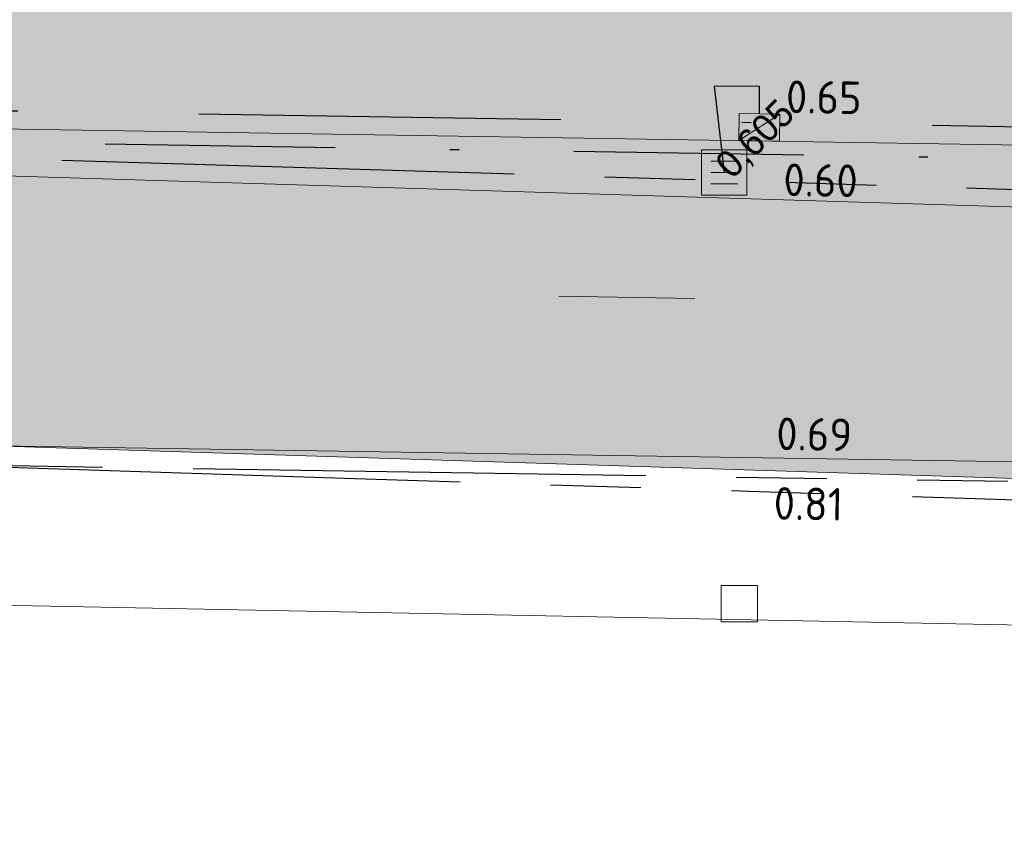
# Model space of a CAD drawing. Header units: millimetres. Extents: x 812 to 183790, y 13 to 580968.
# Tile 67 of 256: x 182480 to 182491, y 580819 to 580828. Entities that reach past the tile are written whole.
import ezdxf

# ---------------------------------------------------------------- set-up
doc = ezdxf.new("R2010")
doc.units = ezdxf.units.MM
doc.header["$LTSCALE"] = 5
for name, pattern in [('DASHDOT', [25.4, 12.7, -6.35, 0, -6.35]), ('DIVIDE2', [0.625, 0.25, -0.125, 0, -0.125, 0, -0.125]), ('ORG-VW-030-270-STREEP-010', [3, 0.3, -2.7]), ('VH-GELEIDEBAND_50X200', [8, 4, -2, 0, -2]), ('VH-RWSBAND', [24, 10, -2, 2, -2, 2, -2, 2, -2]), ('VH-TROTTOIRBAND_180-200', [20, 10, -2, 2, -2, 2, -2])]:
    doc.linetypes.add(name, pattern=pattern)
doc.layers.add('B-ALG-HOOGTES', color=252, linetype='Continuous')
doc.layers.add('N-RIO-PVC-125', color=200, linetype='DIVIDE2')
for name, color, linetype, lineweight in [('kant verharding', 252, 'Continuous', 9), ('kolk', 252, 'Continuous', 9), ('N-BH-VH-KANTOPSLUITING_GELEIDEBAND_50X200-G', 20, 'VH-GELEIDEBAND_50X200', 30), ('N-BH-VH-KANTOPSLUITING_TROTTOIRBAND_RWS-G', 10, 'VH-RWSBAND', 30), ('N-Hoogte_Nieuw', 7, 'Continuous', 25), ('N-WE-RI-HWA_KOLK-S', 150, 'Continuous', 9), ('N-WE-VH-KANTVERHARDING-G', 7, 'Continuous', 0), ('N-WEG-ASF-GOOTTEGEL', 7, 'DASHDOT', 25), ('V-kolk', 150, 'Continuous', 9), ('V-VERHARDING FIETS', 7, 'Continuous', 9), ('V-WE-VH-KANTOPSLUITING_TROTTOIRBAND_180 200-G', 6, 'VH-TROTTOIRBAND_180-200', 25)]:
    doc.layers.add(name, color=color, linetype=linetype, lineweight=lineweight)
doc.layers.add('N-BH-VW-MARKERING_LANGS_STREEP_30270_010-G', color=7, linetype='ORG-VW-030-270-STREEP-010', lineweight=0, true_color=0xffffff)
for name, color, linetype, lineweight, transparency in [('N-PV-GR-GRAS_02-G', 85, 'Continuous', 15, 0.3), ('N-WE-VH-VERHARDING_ASFALT_ROOD-A', 12, 'Continuous', 9, 0.7), ('N-WE-VH-VERHARDING_TEGEL-A', 253, 'Continuous', 5, 0.75), ('V-WE-VH-VERHARDING_TEGEL-A', 253, 'Continuous', 18, 0.5)]:
    doc.layers.add(name, color=color, linetype=linetype, lineweight=lineweight, transparency=transparency)
doc.layers.add('V-WEG-ALG-ARCERING betontegels 60mm dik rood', color=7, linetype='Continuous', transparency=0.6)
doc.styles.add('isocp', font='isocp.shx')
doc.styles.add('NLCS-T25_0', font='txt')

# ---------------------------------------------------------------- blocks, each defined once
blk = doc.blocks.new('SKOLK277')
at = {"layer": 'kolk', "color": 251, "linetype": 'Continuous', "lineweight": 0, "true_color": 0x696969, "flags": 128}
blk.add_lwpolyline([(-0.2000000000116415, 0.4000000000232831), (0.1999999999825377, 0.4000000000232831), (0.1999999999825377, 0), (-0.2000000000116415, 0), (-0.2000000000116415, 0.4000000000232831)], dxfattribs=at)
blk = doc.blocks.new('S0101')
at = {"linetype": 'Continuous', "lineweight": -2, "flags": 128}
for points in [[(-0.0005, -0.0005), (-0.0005, 0.0005)], [(-0.0005, 0.0005), (0.0005, 0.0005)], [(0.0005, 0.0005), (0.0005, -0.0005)], [(-0.0003, 0.00025), (0.0003, 0.00025)], [(-0.0003, 0), (0.0003, 0)], [(-0.0003, -0.00025), (0.0003, -0.00025)], [(0.0005, -0.0005), (-0.0005, -0.0005)]]:
    blk.add_lwpolyline(points, dxfattribs=at)
blk = doc.blocks.new('N-SRI-KOLK_TROTTOIR-SO')
blk.add_hatch(color=256).paths.add_polyline_path([(1.125000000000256, 1.499999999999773), (-1.124999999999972, 1.499999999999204), (-1.124999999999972, 5.684341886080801e-13)])
blk.add_line((-1.124999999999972, 0), (1.124999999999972, 1.499999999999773))
at = {"flags": 128}
blk.add_lwpolyline([(-1.124999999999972, 0), (1.124999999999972, 0), (1.124999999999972, 1.499999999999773), (-1.124999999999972, 1.499999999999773)], close=True, dxfattribs=at)

msp = doc.modelspace()

# ---------------------------------------------------------------- hatches: boundary and pattern name
at = {"layer": 'N-PV-GR-GRAS_02-G'}
h = msp.add_hatch(dxfattribs=at)
h.set_pattern_fill('AGR-GRAS_02', color=256, scale=0.1, angle=90.00000000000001, style=0, pattern_type=2)
h.set_pattern_definition([(90, (0, 0), (-1, 0.9999999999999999), [0.25, -0.75]), (90, (-0.6000000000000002, 0.5499999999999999), (-1, 0.9999999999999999), [0.25, -0.75]), (180, (-0.35, 0.09999999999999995), (-0.9999999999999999, -1), [0.25, -0.75]), (180, (-0.7000000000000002, 0.4999999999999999), (-0.9999999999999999, -1), [0.25, -0.75]), (135, (-0.7000000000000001, 0.1999999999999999), (-1.000000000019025, -1.608122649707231e-16), [0.25, -1.164213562]), (225, (-8.844674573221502e-17, 0.55), (1.608122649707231e-16, -1.000000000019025), [0.25, -1.164213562]), (116.5650512, (-0.3000000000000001, 0.2499999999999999), (-4.000646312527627e-10, 1.000000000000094), [0.25, -1.986067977]), (116.5650512, (-0.8000000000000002, 0.7), (-4.000646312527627e-10, 1.000000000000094), [0.25, -1.986067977]), (153.43494882, (-1.125685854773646e-16, 0.7000000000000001), (-1.000000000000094, 5.099846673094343e-11), [0.25, -1.986067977]), (153.43494882, (-0.4500000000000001, 0.2499999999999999), (-1.000000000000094, 5.099846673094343e-11), [0.25, -1.986067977]), (153.43494882, (-0.2000000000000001, 0.6000000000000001), (-1.000000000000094, 5.099846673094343e-11), [0.25, -1.986067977]), (206.5650512, (-0.55, -8.844674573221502e-17), (-1.000000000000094, -4.000650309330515e-10), [0.25, -1.986067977]), (243.43494882, (-0.15, 0.2), (-5.09988220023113e-11, -1.000000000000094), [0.25, -1.986067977])])
edge = h.paths.add_edge_path()
edge.add_line((182455.8422390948, 580832.357112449), (182455.6124364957, 580831.9360913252))
edge.add_arc((182464.1276147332, 580847.703720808), 17.91999999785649, 241.62910164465, 269.0976136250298)
edge.add_line((182463.8453933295, 580829.7859432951), (182491.5234362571, 580829.3499887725))
edge.add_arc((182475.6818700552, 579823.5947403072), 1005.880000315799, 87.86447263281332, 89.0976136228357, ccw=False)
edge.add_arc((182475.6818700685, 579823.5947408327), 1005.87999979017, 85.9329129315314, 87.86447263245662, ccw=False)
edge.add_line((182547.0233695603, 580826.9416222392), (182574.9237051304, 580824.9578100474))
edge.add_line((182574.9237051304, 580824.9578100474), (182573.7002319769, 580825.0744470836))
edge.add_line((182573.7002319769, 580825.0744470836), (182570.5026350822, 580825.379282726))
edge.add_line((182570.5026350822, 580825.379282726), (182567.3050381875, 580825.6841183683))
edge.add_line((182567.3050381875, 580825.6841183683), (182564.1074412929, 580825.9889540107))
edge.add_line((182564.1074412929, 580825.9889540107), (182560.9039097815, 580826.293177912))
edge.add_line((182560.9039097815, 580826.293177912), (182557.4745113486, 580826.5741194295))
edge.add_line((182557.4745113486, 580826.5741194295), (182554.0451129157, 580826.8550609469))
edge.add_line((182554.0451129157, 580826.8550609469), (182550.6157144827, 580827.1360024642))
edge.add_line((182550.6157144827, 580827.1360024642), (182547.1863160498, 580827.4169439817))
edge.add_line((182547.1863160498, 580827.4169439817), (182543.7569176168, 580827.6978854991))
edge.add_line((182543.7569176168, 580827.6978854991), (182540.4340331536, 580827.9373642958))
edge.add_line((182540.4340331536, 580827.9373642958), (182537.3086117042, 580828.099976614))
edge.add_line((182537.3086117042, 580828.099976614), (182534.1831902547, 580828.2625889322))
edge.add_line((182534.1831902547, 580828.2625889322), (182531.0577688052, 580828.4252012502))
edge.add_line((182531.0577688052, 580828.4252012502), (182527.9323473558, 580828.5878135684))
edge.add_line((182527.9323473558, 580828.5878135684), (182524.8069259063, 580828.7504258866))
edge.add_line((182524.8069259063, 580828.7504258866), (182522.5364941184, 580828.8346088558))
edge.add_line((182522.5364941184, 580828.8346088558), (182520.6773474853, 580828.8810640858))
edge.add_line((182520.6773474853, 580828.8810640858), (182518.8182008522, 580828.9275193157))
edge.add_line((182518.8182008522, 580828.9275193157), (182516.9590542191, 580828.9739745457))
edge.add_line((182516.9590542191, 580828.9739745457), (182515.099907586, 580829.0204297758))
edge.add_line((182515.099907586, 580829.0204297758), (182513.2407609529, 580829.0668850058))
edge.add_line((182513.2407609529, 580829.0668850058), (182509.7778118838, 580829.2558328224))
edge.add_line((182509.7778118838, 580829.2558328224), (182508.3219401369, 580829.2954682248))
edge.add_line((182508.3219401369, 580829.2954682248), (182506.86606839, 580829.3351036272))
edge.add_line((182506.86606839, 580829.3351036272), (182505.4101966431, 580829.3747390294))
edge.add_line((182505.4101966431, 580829.3747390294), (182503.9543248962, 580829.4143744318))
edge.add_line((182503.9543248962, 580829.4143744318), (182501.0309565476, 580829.4972953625))
edge.add_line((182501.0309565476, 580829.4972953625), (182495.9139554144, 580829.6449200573))
edge.add_line((182495.9139554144, 580829.6449200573), (182490.7969542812, 580829.7925447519))
edge.add_line((182490.7969542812, 580829.7925447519), (182485.6799531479, 580829.9401694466))
edge.add_line((182485.6799531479, 580829.9401694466), (182480.5629520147, 580830.0877941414))
edge.add_line((182480.5629520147, 580830.0877941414), (182476.5693457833, 580830.1611014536))
edge.add_line((182476.5693457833, 580830.1611014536), (182472.8554942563, 580830.2159017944))
edge.add_line((182472.8554942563, 580830.2159017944), (182469.1416427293, 580830.2707021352))
edge.add_line((182469.1416427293, 580830.2707021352), (182465.4277912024, 580830.3255024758))
edge.add_line((182465.4277912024, 580830.3255024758), (182462.3622964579, 580830.3833315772))
edge.add_line((182462.3622964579, 580830.3833315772), (182461.8835026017, 580830.4532442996))
edge.add_line((182461.8835026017, 580830.4532442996), (182461.4047087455, 580830.5231570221))
edge.add_line((182461.4047087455, 580830.5231570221), (182460.9259148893, 580830.5930697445))
edge.add_line((182460.9259148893, 580830.5930697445), (182460.4471210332, 580830.662982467))
edge.add_line((182460.4471210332, 580830.662982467), (182459.8421252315, 580830.8098225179))
edge.add_line((182459.8421252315, 580830.8098225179), (182459.1530676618, 580831.0079030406))
edge.add_line((182459.1530676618, 580831.0079030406), (182458.4640100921, 580831.2059835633))
edge.add_line((182458.4640100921, 580831.2059835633), (182457.7749525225, 580831.404064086))
edge.add_line((182457.7749525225, 580831.404064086), (182457.0858949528, 580831.6021446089))
edge.add_line((182457.0858949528, 580831.6021446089), (182456.141, 580832.192))
edge.add_line((182456.141, 580832.192), (182455.8422390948, 580832.357112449))
at = {"layer": 'N-WE-VH-VERHARDING_ASFALT_ROOD-A'}
h = msp.add_hatch(color=256, dxfattribs=at)
h.dxf.hatch_style = 1
edge = h.paths.add_edge_path()
edge.add_line((182747.1993971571, 580783.8561674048), (182749.1831745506, 580787.0555788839))
edge.add_arc((182777.2506933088, 580879.540371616), 96.6499999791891, 251.6121813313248, 253.1178727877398, ccw=False)
edge.add_line((182746.7627122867, 580787.8250211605), (182742.2027506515, 580789.3408418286))
edge.add_arc((182743.8273042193, 580794.2278987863), 5.150000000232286, 156.6954549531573, 251.61218132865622, ccw=False)
edge.add_line((182739.0974669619, 580796.2653333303), (182739.2805366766, 580796.6903236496))
edge.add_line((182739.2805366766, 580796.6903236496), (182736.2645268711, 580798.1640339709))
edge.add_line((182736.2645268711, 580798.1640339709), (182735.4984519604, 580796.461090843))
edge.add_arc((182730.9385944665, 580798.5123586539), 4.999999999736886, 251.6121813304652, 335.77923582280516, ccw=False)
edge.add_line((182729.3613579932, 580793.7676431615), (182729.3140408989, 580793.6253016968))
edge.add_line((182729.3140408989, 580793.6253016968), (182726.3284175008, 580794.617781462))
edge.add_arc((182693.7269395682, 580696.5445121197), 103.3500001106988, 71.61218133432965, 74.59884301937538)
edge.add_line((182721.1741763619, 580796.183218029), (182695.6448481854, 580803.2157212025))
edge.add_arc((182561.9673772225, 580317.9409986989), 503.3500000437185, 74.59884302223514, 80.84029245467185)
edge.add_arc((182479.930378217, 579809.1625076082), 1018.699999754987, 80.84029245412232, 81.94296046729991)
edge.add_arc((182551.5445533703, 580315.0689339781), 507.7499999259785, 81.94296046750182, 86.40216300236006)
edge.add_line((182583.4073091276, 580821.818208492), (182546.8439306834, 580824.4179935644))
edge.add_arc((182475.6818700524, 579823.5947404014), 1003.350000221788, 85.9329129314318, 89.09761362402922)
edge.add_line((182491.4835913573, 580826.8203025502), (182461.7813385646, 580827.2881402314))
edge.add_arc((182462.1301780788, 580849.4353931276), 22.14999999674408, 256.0892152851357, 269.09761362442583, ccw=False)
edge.add_line((182456.8050798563, 580827.9350250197), (182455.9997038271, 580824.6832763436))
edge.add_arc((182462.1301780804, 580849.43539314), 25.50000000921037, 256.0892152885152, 269.0976136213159)
edge.add_line((182461.7285795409, 580823.938555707), (182491.4308323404, 580823.4707180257))
edge.add_arc((182475.6818700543, 579823.5947404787), 1000.000000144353, 85.93291293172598, 89.09761362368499, ccw=False)
edge.add_line((182546.6063337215, 580821.0764299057), (182583.1834185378, 580818.475670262))
edge.add_arc((182551.544553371, 580315.0689339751), 504.3999999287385, 81.9429604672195, 86.40371870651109, ccw=False)
edge.add_arc((182479.9303783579, 579809.1625084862), 1015.349998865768, 80.84029245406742, 81.94296046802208, ccw=False)
edge.add_arc((182561.9673772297, 580317.9409987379), 500.0000000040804, 74.59884302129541, 80.84029245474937, ccw=False)
edge.add_line((182694.7551699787, 580799.9860195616), (182720.176144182, 580792.9833643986))
edge.add_arc((182693.6185856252, 580696.5743602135), 100.0000000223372, 70.9245064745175, 74.59884302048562, ccw=False)
edge.add_line((182726.2999553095, 580791.0832385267), (182747.1993971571, 580783.8561674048))
at = {"layer": 'N-WE-VH-VERHARDING_TEGEL-A'}
h = msp.add_hatch(color=256, dxfattribs=at)
h.dxf.hatch_style = 1
edge = h.paths.add_edge_path()
edge.add_line((182734.8123024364, 580795.7757181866), (182734.8589631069, 580795.7427540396))
edge.add_arc((182730.9385944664, 580798.5123586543), 4.799999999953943, 324.7601184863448, 324.9978515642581)
edge.add_line((182734.8704210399, 580795.7590443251), (182734.8123024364, 580795.7757181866))
edge = h.paths.add_edge_path()
edge.add_line((182733.6605132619, 580794.5587327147), (182733.4827499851, 580794.7951994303))
edge.add_line((182733.4827499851, 580794.7951994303), (182733.642615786, 580794.9153781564))
edge.add_arc((182730.938594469, 580798.5123586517), 4.49999999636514, 306.9339257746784, 322.2128002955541)
edge.add_line((182734.4949081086, 580795.7550713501), (182734.5605247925, 580795.8479516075))
edge.add_line((182734.5605247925, 580795.8479516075), (182733.072, 580796.275))
edge.add_line((182733.072, 580796.275), (182733.3354651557, 580796.8943211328))
edge.add_line((182733.3354651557, 580796.8943211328), (182731.4455190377, 580797.5570164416))
edge.add_line((182731.4455190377, 580797.5570164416), (182730.6353043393, 580795.7679075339))
edge.add_line((182730.6353043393, 580795.7679075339), (182727.1012633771, 580796.9426920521))
edge.add_arc((182693.7269393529, 580696.5445113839), 105.8000008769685, 71.61218134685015, 74.59884301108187)
edge.add_line((182721.8248365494, 580798.5452386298), (182696.2955083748, 580805.5777418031))
edge.add_arc((182561.9673772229, 580317.9409987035), 505.8000000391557, 74.5988430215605, 80.84029245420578)
edge.add_arc((182479.9303782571, 579809.1625078), 1021.149999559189, 80.84029245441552, 81.94296046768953)
edge.add_arc((182551.5445533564, 580315.068933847), 510.2000000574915, 81.94296046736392, 85.46479090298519)
edge.add_line((182591.8869353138, 580823.6714626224), (182547.0176956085, 580826.8618237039))
edge.add_arc((182475.6818700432, 579823.59474025), 1005.80000037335, 85.93291293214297, 87.86447263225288)
edge.add_arc((182475.6818700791, 579823.5947410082), 1005.799999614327, 87.86447263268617, 89.09761362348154)
edge.add_line((182491.5221763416, 580829.2699986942), (182463.8441334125, 580829.7059532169))
edge.add_arc((182464.127614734, 580847.7037208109), 18.00000000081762, 241.3733160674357, 269.0976136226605, ccw=False)
edge.add_line((182455.50380209, 580831.9040418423), (182454.0026040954, 580829.1536984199))
edge.add_arc((182458.027942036, 580838.0888343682), 9.799999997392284, 245.7481199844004, 256.0892152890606)
edge.add_line((182455.6719166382, 580828.5762561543), (182456.8892236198, 580828.274759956))
edge.add_arc((182462.1301780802, 580849.4353931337), 21.80000000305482, 256.0892152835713, 269.0976136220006)
edge.add_line((182461.7868507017, 580827.6380968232), (182491.4891034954, 580827.1702591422))
edge.add_arc((182475.6818700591, 579823.5947405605), 1003.700000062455, 85.93291293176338, 89.09761362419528, ccw=False)
edge.add_line((182546.8687542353, 580824.7671121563), (182583.4307033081, 580822.1674287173))
edge.add_arc((182551.5445533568, 580315.0689338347), 508.1000000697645, 81.94296046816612, 86.40200135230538, ccw=False)
edge.add_arc((182479.9303781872, 579809.1625073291), 1019.050000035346, 80.84029245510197, 81.94296046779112, ccw=False)
edge.add_arc((182561.9673772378, 580317.9409987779), 503.6999999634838, 74.5988430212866, 80.84029245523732, ccw=False)
edge.add_line((182695.7377996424, 580803.5531527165), (182721.2671278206, 580796.5206495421))
edge.add_arc((182693.726939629, 580696.5445123), 103.6999999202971, 71.6121813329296, 74.59884302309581, ccw=False)
edge.add_line((182726.4388240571, 580794.9499115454), (182729.4244474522, 580793.9574317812))
edge.add_arc((182730.9385944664, 580798.5123586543), 4.799999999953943, 251.6121813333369, 304.5459103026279)
at = {"layer": 'V-WE-VH-VERHARDING_TEGEL-A'}
h = msp.add_hatch(color=256, dxfattribs=at)
h.dxf.hatch_style = 1
h.paths.add_polyline_path([(182455.50380209, 580831.9040418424), (182454.0026040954, 580829.1536984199), (182455.1793785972, 580828.6235537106), (182457.4684493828, 580827.7761560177), (182458.3543699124, 580827.6966467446), (182459.240290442, 580827.6171374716), (182460.1262109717, 580827.5376281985), (182461.0121315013, 580827.4581189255), (182461.8980520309, 580827.3786096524), (182463.4309021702, 580827.2975462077), (182466.4300845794, 580827.2129600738), (182469.4292669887, 580827.1283739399), (182472.428449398, 580827.0437878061), (182475.4276318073, 580826.9592016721), (182478.4268142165, 580826.8746155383), (182482.0901597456, 580826.7647229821), (182486.1741206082, 580826.638803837), (182490.2580814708, 580826.5128846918), (182494.3420423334, 580826.3869655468), (182498.4260031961, 580826.2610464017), (182502.5099640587, 580826.1351272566), (182506.1804276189, 580826.0231552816), (182509.8141447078, 580825.9124227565), (182513.4478617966, 580825.8016902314), (182517.0815788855, 580825.6909577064), (182520.7152959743, 580825.5802251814), (182524.2312825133, 580825.4572298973), (182527.3406197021, 580825.2918782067), (182530.4499568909, 580825.126526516), (182533.5592940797, 580824.9611748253), (182536.6686312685, 580824.7958231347), (182539.7779684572, 580824.6304714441), (182542.8826534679, 580824.4205348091), (182545.9832235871, 580824.1711624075), (182549.0837937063, 580823.9217900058), (182552.1843638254, 580823.672417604), (182555.2849339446, 580823.4230452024), (182558.3855040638, 580823.1736728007), (182561.7776175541, 580822.8614948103), (182565.2266025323, 580822.5370653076), (182568.6755875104, 580822.2126358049), (182572.1245724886, 580821.8882063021), (182575.5735574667, 580821.5637767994), (182578.9729278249, 580821.2373366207), (182582.0747127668, 580820.8988365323), (182585.1764977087, 580820.560336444), (182588.2782826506, 580820.2218363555), (182591.3800675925, 580819.8833362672), (182594.4818525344, 580819.5448361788), (182597.3201616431, 580819.217742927), (182599.8351769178, 580818.9046462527), (182602.3501921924, 580818.5915495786), (182604.8652074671, 580818.2784529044), (182607.3802227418, 580817.9653562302), (182609.8952380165, 580817.652259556), (182612.5022527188, 580817.308307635), (182615.1390963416, 580816.9543515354), (182617.7759399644, 580816.6003954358), (182620.4127835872, 580816.2464393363), (182623.04962721, 580815.8924832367), (182625.6821626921, 580815.5371008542), (182628.2487090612, 580815.1598716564), (182630.8152554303, 580814.7826424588), (182633.3818017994, 580814.405413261), (182635.9483481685, 580814.0281840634), (182638.5148945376, 580813.6509548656), (182640.9088520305, 580813.2865017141), (182643.0056577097, 580812.9440454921), (182645.1066849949, 580812.5869669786), (182649.7331407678, 580811.8434843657), (182654.6610525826, 580810.9976771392), (182659.5845983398, 580810.1277541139), (182664.5015950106, 580809.2209073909), (182669.4177730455, 580808.3094452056), (182674.3274848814, 580807.3968219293), (182677.7978745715, 580806.717486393), (182681.4834602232, 580805.9883074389), (182682.5561419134, 580805.7764089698), (182684.9756754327, 580805.2926435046), (182687.1587701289, 580804.8424584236), (182687.5950333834, 580804.7497755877), (182688.5658134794, 580804.5453743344), (182691.942734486, 580803.8265346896), (182693.3082887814, 580803.5280725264), (182694.1588380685, 580803.3421723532), (182695.1163212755, 580803.1284630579), (182696.0328516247, 580802.9147075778), (182698.4671679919, 580802.3411580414), (182699.8880365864, 580802.002470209), (182700.9154670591, 580801.7514305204), (182703.6816411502, 580801.0520885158), (182704.9411721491, 580800.7243029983), (182706.2974861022, 580800.3645149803), (182708.5389078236, 580799.7676658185), (182710.1164709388, 580799.3389751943), (182710.6464851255, 580799.1937133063), (182712.0099856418, 580798.8072204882), (182713.2967522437, 580798.4386594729), (182716.7264716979, 580797.4636331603), (182723.5066324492, 580795.5239116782), (182726.4968512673, 580794.663166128), (182727.3084001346, 580794.4231579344), (182728.0477511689, 580794.1719112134), (182728.8740394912, 580793.873556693), (182729.4180243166, 580793.6918490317), (182729.9658196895, 580793.5767088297), (182730.3581934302, 580793.5467172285), (182730.799268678, 580793.5473738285), (182731.231872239, 580793.5830296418), (182731.542407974, 580793.6503250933), (182731.8546702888, 580793.7378761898), (182732.0998600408, 580793.8333926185), (182732.3213766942, 580793.9285000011), (182732.0272807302, 580794.4860460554), (182732.1865636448, 580794.5768947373), (182733.3101242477, 580795.2202400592), (182733.6364069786, 580794.6344489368), (182733.93622217, 580794.854119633), (182734.2097343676, 580795.0760206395), (182734.4287125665, 580795.2756150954), (182734.6903004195, 580795.5501082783), (182735.0136131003, 580795.9772983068), (182734.377188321, 580795.8671633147), (182733.0210113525, 580796.2700042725), (182733.2838603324, 580796.912683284), (182731.5540290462, 580797.5186960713), (182731.2552716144, 580796.8068930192), (182730.729043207, 580796.9599167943), (182726.1020050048, 580798.3054292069), (182718.9625096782, 580800.3496603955), (182718.4160003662, 580800.5009564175), (182715.5652089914, 580801.2899114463), (182714.1112266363, 580801.6892641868), (182712.3440093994, 580802.1710212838), (182710.6560049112, 580802.6222766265), (182709.3319069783, 580802.9792803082), (182706.609705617, 580803.6939101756), (182703.3677847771, 580804.5379753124), (182701.3589935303, 580805.0443390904), (182700.5153028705, 580805.2582380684), (182699.4743178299, 580805.5221566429), (182697.8327108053, 580805.9171204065), (182696.1734659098, 580806.3020211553), (182694.3965783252, 580806.709951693), (182692.8954627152, 580807.0401306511), (182690.3557770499, 580807.5877108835), (182688.9071975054, 580807.886457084), (182687.6379852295, 580808.1450767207), (182683.6757236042, 580808.9361017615), (182679.6123346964, 580809.7449619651), (182675.1949920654, 580810.6082856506), (182670.3037859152, 580811.5180185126), (182665.3893322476, 580812.4436214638), (182660.4699901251, 580813.3379424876), (182655.5498397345, 580814.2276462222), (182650.6210678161, 580815.068098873), (182645.6896016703, 580815.8936605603), (182643.7789000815, 580816.1975006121), (182641.8689180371, 580816.5057984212), (182639.8882419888, 580816.8151474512), (182637.7470668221, 580817.126883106), (182635.6058916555, 580817.4386187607), (182633.4647164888, 580817.7503544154), (182631.3235413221, 580818.0620900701), (182629.1823661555, 580818.3738257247), (182627.0411909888, 580818.6855613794), (182626.1597309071, 580818.8073901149), (182625.3830276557, 580818.9134263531), (182624.6063244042, 580819.0194625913), (182623.8296211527, 580819.1254988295), (182623.0529179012, 580819.2315350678), (182622.2762146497, 580819.337571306), (182621.9199819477, 580819.7672465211), (182621.9209604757, 580820.4718695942), (182620.4378271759, 580820.6764278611), (182620.4414245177, 580819.8231229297), (182619.2580839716, 580819.752084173), (182617.6276921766, 580819.9756801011), (182615.9973003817, 580820.1992760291), (182614.3669085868, 580820.4228719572), (182612.7365167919, 580820.6464678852), (182611.0569451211, 580820.8751093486), (182608.4660893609, 580821.1972426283), (182605.8752336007, 580821.519375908), (182603.2843778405, 580821.8415091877), (182600.6935220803, 580822.1636424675), (182598.1026663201, 580822.4857757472), (182595.3366593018, 580822.8106270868), (182592.2799801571, 580823.1399891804), (182589.2233010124, 580823.4693512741), (182586.1666218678, 580823.7987133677), (182583.1099427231, 580824.1280754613), (182580.0532635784, 580824.4574375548), (182576.8978288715, 580824.7696114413), (182573.7002319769, 580825.0744470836), (182570.5026350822, 580825.379282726), (182567.3050381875, 580825.6841183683), (182564.1074412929, 580825.9889540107), (182560.9039097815, 580826.293177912), (182557.4745113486, 580826.5741194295), (182554.0451129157, 580826.8550609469), (182550.6157144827, 580827.1360024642), (182547.1863160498, 580827.4169439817), (182543.7569176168, 580827.6978854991), (182540.4340331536, 580827.9373642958), (182537.3086117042, 580828.099976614), (182534.1831902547, 580828.2625889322), (182531.0577688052, 580828.4252012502), (182527.9323473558, 580828.5878135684), (182524.8069259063, 580828.7504258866), (182522.5364941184, 580828.8346088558), (182520.6773474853, 580828.8810640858), (182518.8182008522, 580828.9275193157), (182516.9590542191, 580828.9739745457), (182515.099907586, 580829.0204297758), (182513.2407609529, 580829.0668850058), (182509.7778118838, 580829.2558328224), (182508.3219401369, 580829.2954682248), (182506.86606839, 580829.3351036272), (182505.4101966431, 580829.3747390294), (182503.9543248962, 580829.4143744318), (182501.0309565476, 580829.4972953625), (182495.9139554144, 580829.6449200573), (182490.7969542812, 580829.7925447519), (182485.6799531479, 580829.9401694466), (182480.5629520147, 580830.0877941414), (182476.5693457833, 580830.1611014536), (182472.8554942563, 580830.2159017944), (182469.1416427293, 580830.2707021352), (182465.4277912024, 580830.3255024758), (182462.3622964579, 580830.3833315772), (182461.8835026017, 580830.4532442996), (182461.4047087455, 580830.5231570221), (182460.9259148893, 580830.5930697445), (182460.4471210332, 580830.662982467), (182459.8421252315, 580830.8098225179), (182459.1530676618, 580831.0079030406), (182458.4640100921, 580831.2059835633), (182457.7749525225, 580831.404064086), (182457.0858949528, 580831.6021446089), (182456.141, 580832.192), (182455.7722195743, 580832.395809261)])
at = {"layer": 'V-WEG-ALG-ARCERING betontegels 60mm dik rood', "transparency": 33554687}
h = msp.add_hatch(dxfattribs=at)
h.set_pattern_fill('AR-B88', color=12, scale=0.002)
h.set_pattern_definition([(0, (0, 0), (0, 0.4064), []), (90, (0, 0), (-0.2032, 0.4064), [0.4064, -0.4064])])
h.paths.add_polyline_path([(182456.7796553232, 580827.8323721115), (182456.0371003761, 580824.834266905), (182456.5324103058, 580824.738634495), (182457.7337455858, 580824.6161256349), (182459.0168544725, 580824.4852777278), (182460.2999633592, 580824.3544298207), (182461.5830722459, 580824.2235819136), (182462.8661811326, 580824.0927340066), (182466.1309907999, 580824.0094225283), (182469.3958004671, 580823.9261110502), (182472.6606101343, 580823.8427995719), (182475.9254198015, 580823.7594880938), (182479.1902294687, 580823.6761766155), (182483.9152788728, 580823.526095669), (182488.6403282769, 580823.3760147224), (182493.365377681, 580823.2259337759), (182498.0904270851, 580823.0758528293), (182502.8154764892, 580822.9257718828), (182507.0550561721, 580822.7942710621), (182511.2946358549, 580822.6627702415), (182515.5342155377, 580822.5312694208), (182519.7737952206, 580822.3997686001), (182524.0133749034, 580822.2682677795), (182527.323686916, 580822.0872619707), (182530.6339989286, 580821.9062561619), (182533.9443109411, 580821.7252503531), (182537.2546229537, 580821.5442445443), (182540.5649349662, 580821.3632387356), (182543.6955329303, 580821.1240624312), (182546.8261308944, 580820.8848861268), (182549.9567288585, 580820.6457098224), (182553.0873268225, 580820.4065335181), (182556.2179247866, 580820.1673572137), (182557.9495304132, 580820.0122154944), (182559.6811360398, 580819.8570737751), (182561.4127416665, 580819.7019320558), (182563.1443472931, 580819.5467903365), (182565.3989931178, 580819.3447872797), (182565.2510934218, 580819.8720979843), (182565.311356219, 580820.4463733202), (182565.3716190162, 580821.020648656), (182565.4318818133, 580821.5949239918), (182565.5099669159, 580822.3390372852), (182563.3869391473, 580822.5219468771), (182561.5879060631, 580822.6769426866), (182559.7888729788, 580822.8319384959), (182557.9898398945, 580822.9869343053), (182556.1908068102, 580823.1419301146), (182553.1875021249, 580823.3836382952), (182550.1841974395, 580823.6253464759), (182547.1808927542, 580823.8670546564), (182544.1775880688, 580824.108762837), (182541.1742833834, 580824.3504710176), (182537.6662864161, 580824.5354679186), (182534.1582894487, 580824.7204648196), (182530.6502924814, 580824.9054617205), (182527.142295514, 580825.0904586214), (182523.6342985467, 580825.2754555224), (182519.471817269, 580825.4074218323), (182515.3093359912, 580825.5393881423), (182511.1468547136, 580825.6713544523), (182506.9843734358, 580825.8033207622), (182502.8218921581, 580825.9352870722), (182498.1621439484, 580826.0785414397), (182493.5023957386, 580826.2217958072), (182488.8426475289, 580826.3650501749), (182484.1828993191, 580826.5083045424), (182479.5231511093, 580826.6515589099), (182476.1302599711, 580826.7540281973), (182472.7373688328, 580826.8564974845), (182469.3444776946, 580826.9589667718), (182465.9515865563, 580827.0614360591), (182462.5586954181, 580827.1639053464), (182461.5116248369, 580827.2583286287), (182460.4645542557, 580827.352751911), (182459.4174836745, 580827.4471751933), (182458.3704130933, 580827.5415984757), (182457.3233425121, 580827.636021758)])

# ---------------------------------------------------------------- linework, layer by layer
at = {"layer": 'kant verharding', "color": 251, "lineweight": 0, "true_color": 0x696969, "flags": 128}
msp.add_lwpolyline([(182455.691, 580822.094), (182457.34, 580822.094), (182457.664, 580822.094), (182463.979, 580822.093), (182479.036, 580821.91), (182500, 580821.502), (182520.958, 580820.736), (182534.163, 580819.99), (182537.1345486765, 580819.8221260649)], dxfattribs=at)
at = {"layer": 'N-BH-VH-KANTOPSLUITING_GELEIDEBAND_50X200-G', "ltscale": 0.2, "flags": 128}
msp.add_lwpolyline([(182583.4315200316, 580822.1673706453), (182546.8687542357, 580824.7671121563, 0.01380948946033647), (182491.4891035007, 580827.1702591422), (182461.7868507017, 580827.6380968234, -0.05682087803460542), (182456.8892236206, 580828.2747599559), (182455.6719166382, 580828.5762561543, -0.04515218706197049), (182454.0026040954, 580829.1536984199)], format="xyb", dxfattribs=at)
at = {"layer": 'N-BH-VH-KANTOPSLUITING_TROTTOIRBAND_RWS-G', "ltscale": 0.1, "flags": 128}
msp.add_lwpolyline([(182583.1678151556, 580818.2562242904), (182546.5907303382, 580820.8569839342, 0.01380948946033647), (182491.4273675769, 580823.2507453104), (182461.7251147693, 580823.718582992, -0.05682087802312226), (182455.946813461, 580824.4697286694, 0.4921360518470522), (182455.5995332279, 580824.1935277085), (182455.5952964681, 580823.193336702)], format="xyb", dxfattribs=at)
at = {"layer": 'N-BH-VW-MARKERING_LANGS_STREEP_30270_010-G', "flags": 128}
msp.add_lwpolyline([(182456.4204226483, 580826.3819510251, 0.05682087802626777), (182461.7561402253, 580825.6883386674), (182491.4583930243, 580825.2205009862, -0.01380948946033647), (182546.7304515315, 580822.822022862), (182583.2932173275, 580820.2222813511, -0.0194646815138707), (182622.4859659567, 580816.2227411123, -0.004811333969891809), (182641.8394336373, 580813.2929111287, -0.0272401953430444), (182695.2199272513, 580801.6731771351), (182720.749255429, 580794.6406739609, -0.01303250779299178), (182725.8237018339, 580793.0994725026), (182740.3404034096, 580788.273836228), (182741.7480871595, 580787.8117286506, 0.01724129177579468), (182754.88792644, 580784.047882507), (182772.1086401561, 580779.7515293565, 0.0687850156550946), (182778.0306018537, 580779.1145959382)], format="xyb", dxfattribs=at)
at = {"layer": 'N-RIO-PVC-125', "ltscale": 2}
msp.add_lwpolyline([(182488.5770301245, 580827.3161393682), (182488.5764232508, 580827.6161387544), (182488.0764483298, 580827.6211465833), (182488.1877959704, 580826.6688795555)], dxfattribs=at)
at = {"layer": 'N-WE-VH-KANTVERHARDING-G', "flags": 128}
for points in [[(182727.2499595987, 580794.4695133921), (182726.3757345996, 580794.7601229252, 0.01303250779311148), (182721.2140127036, 580796.3278315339), (182695.6846845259, 580803.360334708, 0.0272401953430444), (182642.1180108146, 580815.0205959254, 0.004811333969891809), (182622.7312439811, 580817.9554669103, 0.01945909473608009), (182583.4173351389, 580821.9678743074), (182546.854569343, 580824.5676158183, 0.01380948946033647), (182491.4859537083, 580826.9702839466), (182461.7837009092, 580827.4381216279, -0.05682087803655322), (182456.8411414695, 580828.0806257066), (182455.6238344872, 580828.382121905, -0.04515218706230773), (182453.9204543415, 580828.9713487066)], [(182753.5446014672, 580781.9194174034), (182753.2149958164, 580782.0003551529, -0.02303789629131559), (182748.7980434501, 580783.303352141), (182726.2999553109, 580791.0832385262, 0.01603369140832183), (182720.1761441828, 580792.9833643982), (182694.7551699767, 580799.9860195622, 0.0272401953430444), (182641.56085646, 580811.5652263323, 0.004811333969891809), (182622.2406879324, 580814.4900153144, 0.0194661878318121), (182583.1834185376, 580818.475670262), (182546.6063337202, 580821.0764299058, 0.01380948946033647), (182491.4308323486, 580823.4707180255), (182461.728579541, 580823.938555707, -0.05682087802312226), (182455.9997038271, 580824.6832763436, 0.4921360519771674), (182455.3795605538, 580824.1900603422), (182455.3953213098, 580823.1901845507)]]:
    msp.add_lwpolyline(points, format="xyb", dxfattribs=at)
at = {"layer": 'N-WEG-ASF-GOOTTEGEL', "ltscale": 0.04, "flags": 128}
msp.add_lwpolyline([(182729.3140408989, 580793.6253016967), (182726.3284175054, 580794.6177814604, 0.01303250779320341), (182721.1741763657, 580796.1832180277), (182695.6448481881, 580803.2157212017, 0.0272401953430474), (182642.0941327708, 580814.872508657, 0.004811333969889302), (182622.7102201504, 580817.8069475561, 0.01945939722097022), (182583.4073091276, 580821.8182084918), (182546.8439306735, 580824.417993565, 0.01380948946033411), (182491.4835913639, 580826.82030255), (182461.7813385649, 580827.2881402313, -0.05682087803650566), (182456.8050798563, 580827.9350250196)], format="xyb", dxfattribs=at)
at = {"layer": 'V-VERHARDING FIETS'}
for points in [[(182537.6662864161, 580824.5354679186, 0), (182534.1582894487, 580824.7204648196, 0), (182530.6502924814, 580824.9054617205, 0), (182527.142295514, 580825.0904586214, 0), (182523.6342985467, 580825.2754555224, 0), (182519.471817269, 580825.4074218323, 0), (182515.3093359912, 580825.5393881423, 0), (182511.1468547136, 580825.6713544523, 0), (182506.9843734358, 580825.8033207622, 0), (182502.8218921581, 580825.9352870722, 0), (182498.1621439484, 580826.0785414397, 0), (182493.5023957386, 580826.2217958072, 0), (182488.8426475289, 580826.3650501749, 0), (182484.1828993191, 580826.5083045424, 0), (182479.5231511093, 580826.6515589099, 0)], [(182537.2546229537, 580821.5442445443, 0), (182533.9443109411, 580821.7252503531, 0), (182530.6339989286, 580821.9062561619, 0), (182527.323686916, 580822.0872619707, 0), (182524.0133749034, 580822.2682677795, 0), (182519.7737952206, 580822.3997686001, 0), (182515.5342155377, 580822.5312694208, 0), (182511.2946358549, 580822.6627702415, 0), (182507.0550561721, 580822.7942710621, 0), (182502.8154764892, 580822.9257718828, 0), (182498.0904270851, 580823.0758528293, 0), (182493.365377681, 580823.2259337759, 0), (182488.6403282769, 580823.3760147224, 0), (182483.9152788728, 580823.526095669, 0), (182479.1902294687, 580823.6761766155, 0)]]:
    msp.add_polyline3d(points, dxfattribs=at)
at = {"layer": 'V-WE-VH-KANTOPSLUITING_TROTTOIRBAND_180 200-G', "ltscale": 0.1, "flags": 128}
for points in [[(182645.1066849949, 580812.5869669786), (182643.0056577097, 580812.9440454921), (182640.9088520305, 580813.2865017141), (182638.5148945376, 580813.6509548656), (182635.9483481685, 580814.0281840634), (182633.3818017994, 580814.405413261), (182630.8152554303, 580814.7826424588), (182628.2487090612, 580815.1598716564), (182625.6821626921, 580815.5371008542), (182623.04962721, 580815.8924832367), (182620.4127835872, 580816.2464393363), (182617.7759399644, 580816.6003954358), (182615.1390963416, 580816.9543515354), (182612.5022527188, 580817.308307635), (182609.8952380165, 580817.652259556), (182607.3802227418, 580817.9653562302), (182604.8652074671, 580818.2784529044), (182602.3501921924, 580818.5915495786), (182599.8351769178, 580818.9046462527), (182597.3201616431, 580819.217742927), (182594.4818525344, 580819.5448361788), (182591.3800675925, 580819.8833362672), (182588.2782826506, 580820.2218363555), (182585.1764977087, 580820.560336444), (182582.0747127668, 580820.8988365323), (182578.9729278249, 580821.2373366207), (182575.5735574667, 580821.5637767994), (182572.1245724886, 580821.8882063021), (182568.6755875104, 580822.2126358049), (182565.2266025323, 580822.5370653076), (182561.7776175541, 580822.8614948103), (182558.3855040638, 580823.1736728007), (182555.2849339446, 580823.4230452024), (182552.1843638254, 580823.672417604), (182549.0837937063, 580823.9217900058), (182545.9832235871, 580824.1711624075), (182542.8826534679, 580824.4205348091), (182539.7779684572, 580824.6304714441), (182536.6686312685, 580824.7958231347), (182533.5592940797, 580824.9611748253), (182530.4499568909, 580825.126526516), (182527.3406197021, 580825.2918782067), (182524.2312825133, 580825.4572298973), (182520.7152959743, 580825.5802251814), (182517.0815788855, 580825.6909577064), (182513.4478617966, 580825.8016902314), (182509.8141447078, 580825.9124227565), (182506.1804276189, 580826.0231552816), (182502.5099640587, 580826.1351272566), (182498.4260031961, 580826.2610464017), (182494.3420423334, 580826.3869655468), (182490.2580814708, 580826.5128846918), (182486.1741206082, 580826.638803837), (182482.0901597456, 580826.7647229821), (182478.4268142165, 580826.8746155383), (182475.4276318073, 580826.9592016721), (182472.428449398, 580827.0437878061), (182469.4292669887, 580827.1283739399), (182466.4300845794, 580827.2129600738), (182463.4309021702, 580827.2975462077), (182461.8980520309, 580827.3786096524), (182461.0121315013, 580827.4581189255), (182460.1262109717, 580827.5376281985), (182459.240290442, 580827.6171374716), (182458.3543699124, 580827.6966467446), (182457.4684493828, 580827.7761560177), (182456.1552683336, 580828.2622862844)], [(182644.5207482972, 580809.2631418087), (182640.5128650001, 580809.8178741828), (182636.5142350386, 580810.4127404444), (182632.515605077, 580811.0076067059), (182628.5169751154, 580811.6024729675), (182624.8361014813, 580812.1430925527), (182622.229419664, 580812.5003284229), (182619.6227378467, 580812.8575642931), (182617.0160560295, 580813.2148001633), (182614.4093742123, 580813.5720360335), (182611.802692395, 580813.9292719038), (182608.2814593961, 580814.3699103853), (182604.5393288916, 580814.830693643), (182600.7971983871, 580815.2914769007), (182597.0550678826, 580815.7522601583), (182593.3129373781, 580816.2130434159), (182590.2740291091, 580816.5739058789), (182588.369785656, 580816.7735439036), (182586.4655422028, 580816.9731819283), (182584.5612987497, 580817.172819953), (182582.6570552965, 580817.3724579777), (182580.7528118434, 580817.5720960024), (182577.9297326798, 580817.8533118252), (182575.0681664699, 580818.1379446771), (182572.2066002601, 580818.4225775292), (182569.3450340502, 580818.7072103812), (182566.4834678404, 580818.9918432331), (182562.7091854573, 580819.3239116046), (182558.1478635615, 580819.6968838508), (182553.5865416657, 580820.0698560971), (182549.0252197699, 580820.4428283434), (182544.4638978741, 580820.8158005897), (182540.0778888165, 580821.1651133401), (182537.0525009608, 580821.3308022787), (182534.0271131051, 580821.4964912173), (182531.0017252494, 580821.662180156), (182527.9763373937, 580821.8278690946), (182524.9509495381, 580821.9935580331), (182521.2975742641, 580822.1262124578), (182517.3637878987, 580822.2441161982), (182513.4300015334, 580822.3620199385), (182509.4962151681, 580822.4799236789), (182505.5624288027, 580822.5978274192), (182501.5163085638, 580822.7218295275), (182497.1641223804, 580822.8624473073), (182492.811936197, 580823.0030650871), (182488.4597500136, 580823.1436828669), (182484.1075638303, 580823.2843006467), (182479.7553776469, 580823.4249184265), (182476.554723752, 580823.5128877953), (182473.5642399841, 580823.5912481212), (182470.5737562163, 580823.669608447), (182467.5832724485, 580823.7479687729), (182464.5927886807, 580823.8263290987), (182462.3679735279, 580823.9276391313), (182461.1883166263, 580824.060276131), (182460.0086597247, 580824.1929131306), (182458.8290028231, 580824.3255501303), (182457.6493459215, 580824.4581871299), (182455.9364758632, 580824.6507769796), (182455.7250138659, 580824.550848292), (182455.5578254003, 580824.2469368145), (182455.5595501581, 580824.1981820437)]]:
    msp.add_lwpolyline(points, dxfattribs=at)

# ---------------------------------------------------------------- block references
at = {"color": 251, "linetype": 'Continuous', "lineweight": 0, "true_color": 0x696969}
msp.add_blockref('SKOLK277', (182488.355, 580821.704), dxfattribs=at)
at = {"layer": 'N-WE-RI-HWA_KOLK-S', "xscale": 0.2000000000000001, "yscale": 0.2000000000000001, "zscale": 0.2000000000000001, "rotation": 359.0976136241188}
msp.add_blockref('N-SRI-KOLK_TROTTOIR-SO', (182488.5723054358, 580827.016176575), dxfattribs=at)
at = {"layer": 'V-kolk', "linetype": 'Continuous', "lineweight": 13, "xscale": 500, "yscale": 500, "zscale": 500}
msp.add_blockref('S0101', (182488.1877959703, 580826.6688795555, 0.6051870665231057), dxfattribs=at)

# ---------------------------------------------------------------- texts
at = {"layer": 'B-ALG-HOOGTES', "insert": (182488.1877959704, 580826.6688795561), "char_height": 0.3, "attachment_point": 4, "rotation": 45.000000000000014, "line_spacing_factor": 0.8, "style": 'isocp'}
msp.add_mtext('{\\Fdgn000|c0;\\C251;0,605}', dxfattribs=at)
at = {"layer": 'N-Hoogte_Nieuw', "char_height": 0.3599999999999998, "attachment_point": 1, "rotation": 358.98523166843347, "style": 'NLCS-T25_0'}
for s, insert in [('0.65', (182488.8731956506, 580827.6858681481)), ('0.60', (182488.8455083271, 580826.7687846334)), ('0.69', (182488.766642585, 580823.9626223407)), ('0.81', (182488.7377462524, 580823.1939325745))]:
    msp.add_mtext_dynamic_manual_height_columns(s, width=0.4047053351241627, gutter_width=2.499999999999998, heights=[0], dxfattribs=dict(at, insert=insert))

doc.saveas('drawing.dxf')
